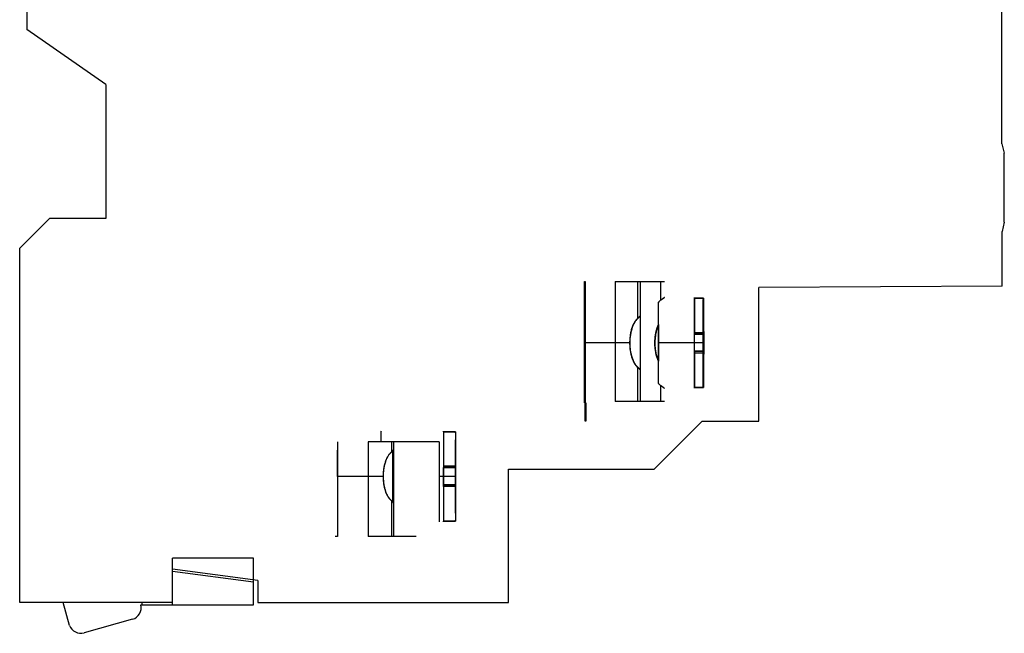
# Model space of a CAD drawing. Header units: millimetres. Extents: x 9.6 to 75.3, y 14 to 103.1.
# Tile 1 of 2: x 9.6 to 75.3, y 14 to 54.9. Entities that reach past the tile are written whole.
import ezdxf

# ---------------------------------------------------------------- set-up
doc = ezdxf.new("R2010")
doc.units = ezdxf.units.MM
doc.header["$LTSCALE"] = 7.61552
doc.layers.get('0').update_dxf_attribs({"linetype": 'CONTINUOUS'})

msp = doc.modelspace()

# ---------------------------------------------------------------- linework, layer by layer
at = {"color": 7, "linetype": 'Continuous'}
for p, q in [((75.106, 46.649), (75.106, 81.986)), ((10.106, 64.876), (10.106, 54.283)), ((15.366, 50.6), (10.106, 54.283)), ((15.366, 50.6), (15.366, 41.679)), ((75.106, 46.649), (75.265, 46.025)), ((75.265, 41.425), (75.265, 46.025)), ((9.629, 39.702), (11.606, 41.679)), ((15.366, 41.679), (11.606, 41.679)), ((75.265, 41.425), (75.115, 40.822)), ((75.116, 37.174), (75.115, 40.822)), ((9.629, 16.079), (9.629, 39.702)), ((47.284, 37.489), (47.329, 37.489)), ((47.284, 29.389), (47.284, 37.489)), ((47.329, 37.489), (47.329, 29.389)), ((49.327, 37.489), (50.994, 37.489)), ((49.327, 37.489), (49.327, 29.489)), ((50.805, 37.489), (50.805, 34.986)), ((51.004, 37.489), (52.603, 37.489)), ((51.004, 29.489), (51.004, 37.489)), ((52.354, 37.489), (52.354, 36.225)), ((75.116, 37.174), (58.906, 37.079)), ((58.906, 28.179), (58.906, 37.079)), ((52.215, 34.614), (52.215, 36.106)), ((55.204, 36.365), (54.604, 36.365)), ((54.604, 36.365), (54.604, 34.068)), ((54.61, 36.362), (55.21, 36.362)), ((54.61, 33.975), (54.61, 36.362)), ((55.204, 34.068), (55.204, 36.365)), ((55.21, 36.362), (55.21, 33.975)), ((52.199, 36.089), (52.199, 34.538)), ((54.604, 34.068), (54.593, 34.044)), ((54.593, 34.044), (55.193, 34.044)), ((55.204, 34.068), (54.604, 34.068)), ((55.21, 33.975), (54.61, 33.975)), ((54.621, 33.952), (54.61, 33.975)), ((55.221, 33.952), (54.621, 33.952)), ((55.204, 34.068), (55.193, 34.044)), ((55.221, 33.952), (55.21, 33.975)), ((50.319, 33.389), (47.297, 33.389)), ((55.189, 33.389), (52.189, 33.389)), ((55.224, 33.389), (52.224, 33.389)), ((55.193, 32.827), (54.593, 32.827)), ((54.604, 32.804), (54.593, 32.827)), ((55.204, 32.804), (55.193, 32.827)), ((52.199, 32.241), (52.199, 30.69)), ((52.215, 30.673), (52.215, 32.165)), ((55.204, 32.804), (54.604, 32.804)), ((54.604, 32.804), (54.604, 30.413)), ((54.621, 32.734), (54.61, 32.71)), ((55.21, 32.71), (54.61, 32.71)), ((54.61, 30.416), (54.61, 32.71)), ((54.621, 32.734), (55.221, 32.734)), ((55.204, 30.413), (55.204, 32.804)), ((55.221, 32.734), (55.21, 32.71)), ((55.21, 32.71), (55.21, 30.416)), ((50.805, 31.792), (50.805, 29.489)), ((52.354, 30.554), (52.354, 29.489)), ((54.604, 30.413), (55.204, 30.413)), ((55.21, 30.416), (54.61, 30.416)), ((47.329, 29.389), (47.284, 29.389)), ((47.334, 29.389), (47.379, 29.389)), ((47.334, 28.18), (47.334, 29.389)), ((47.379, 29.389), (47.379, 28.18)), ((52.603, 29.489), (49.327, 29.489)), ((47.379, 28.18), (47.334, 28.18)), ((55.13, 28.179), (51.93, 24.98)), ((55.13, 28.179), (58.906, 28.179)), ((37.881, 27.466), (38.681, 27.466)), ((37.881, 27.466), (37.881, 25.075)), ((38.69, 27.462), (37.89, 27.462)), ((37.89, 27.462), (37.89, 25.168)), ((38.681, 27.466), (38.681, 25.075)), ((38.69, 27.462), (38.69, 25.168)), ((30.814, 26.789), (30.814, 20.489)), ((37.599, 26.789), (32.864, 26.789)), ((32.864, 26.789), (32.864, 20.489)), ((34.405, 26.789), (34.405, 26.099)), ((34.541, 26.789), (34.541, 20.489)), ((37.599, 26.789), (37.599, 24.489)), ((30.814, 24.489), (30.814, 26.239)), ((34.512, 26.199), (34.405, 26.112)), ((34.512, 22.782), (34.512, 26.199)), ((34.518, 26.197), (34.518, 22.784)), ((37.881, 25.075), (37.865, 25.052)), ((38.665, 25.052), (37.865, 25.052)), ((38.681, 25.075), (37.881, 25.075)), ((38.69, 25.168), (37.89, 25.168)), ((37.905, 25.144), (37.89, 25.168)), ((37.905, 25.144), (38.705, 25.144)), ((38.681, 25.075), (38.665, 25.052)), ((38.705, 25.144), (38.69, 25.168)), ((42.206, 24.98), (51.93, 24.98)), ((42.206, 16.079), (42.206, 24.98)), ((33.871, 24.489), (30.814, 24.489)), ((30.814, 24.489), (30.814, 22.741)), ((38.71, 24.489), (37.599, 24.489)), ((37.599, 24.489), (37.599, 21.464)), ((37.866, 23.834), (38.666, 23.834)), ((37.881, 23.81), (37.866, 23.834)), ((38.681, 23.81), (37.881, 23.81)), ((37.881, 23.81), (37.881, 21.513)), ((37.905, 23.927), (37.89, 23.904)), ((38.69, 23.904), (37.89, 23.904)), ((37.89, 23.904), (37.89, 21.517)), ((38.705, 23.927), (37.905, 23.927)), ((38.681, 23.81), (38.666, 23.834)), ((38.681, 23.81), (38.681, 21.513)), ((38.705, 23.927), (38.69, 23.904)), ((38.69, 23.904), (38.69, 21.517)), ((34.405, 22.882), (34.405, 20.489)), ((34.405, 22.869), (34.512, 22.782)), ((38.681, 21.513), (37.881, 21.513)), ((37.89, 21.517), (38.69, 21.517)), ((30.814, 20.489), (30.656, 20.489)), ((36.064, 20.489), (32.864, 20.489)), ((25.206, 19.034), (19.806, 19.034)), ((19.806, 18.312), (19.806, 19.034)), ((25.206, 17.602), (25.206, 19.034)), ((25.506, 17.562), (19.806, 18.312)), ((19.806, 16.079), (19.806, 18.312)), ((19.806, 18.172), (25.206, 17.461)), ((25.206, 15.939), (25.206, 17.602)), ((25.506, 17.562), (25.506, 16.079)), ((19.806, 16.079), (9.629, 16.079)), ((12.956, 14.564), (12.524, 16.079)), ((17.705, 15.939), (25.206, 15.939)), ((17.79, 15.939), (17.79, 16.079)), ((19.806, 15.939), (19.806, 16.079)), ((25.506, 16.079), (42.206, 16.079)), ((17.146, 14.968), (13.925, 14.065))]:
    msp.add_line(p, q, dxfattribs=at)
for centre, radius, start, end in [((299.276, 33.459), 247.079, 179.74992, 180.01625), ((479.134, 33.389), 424.542, 179.91158, 180.07589), ((-369.921, 33.39), 424.542, 359.91158, 0.07589), ((480.152, 33.389), 424.959, 179.91166, 180.07581), ((-369.738, 33.39), 424.959, 359.91166, 0.07581), ((306.499, 33.334), 254.302, 179.98756, 180.24633), ((3.342, 64.322), 49.244, 309.10915, 309.26968), ((338.07, 24.49), 300.205, 179.89271, 180.12507), ((-262.3, 24.489), 300.205, 359.89271, 0.12507), ((339.166, 24.49), 300.501, 179.89282, 180.12495), ((-261.795, 24.489), 300.501, 359.89281, 0.12495), ((14.501, -1.654), 31.584, 50.68514, 50.93542), ((16.93, 15.739), 0.8, 285.66204, 14.52213), ((13.709, 14.835), 0.8, 199.85098, 285.66204)]:
    msp.add_arc(centre, radius, start, end, dxfattribs=at)
for centre, major_axis, ratio, start_param, end_param in [((52.207, 33.389), (0, 3.025), 0.005759, 3.597292, 5.827486), ((54.607, 33.389), (0, 3.025), 0.005759, -0.185551, 0.18012), ((55.207, 33.389), (0, 3.025), 0.005759, 0.18012, 2.961579), ((55.207, 33.389), (0, 3.025), 0.005759, 3.327251, 6.097634), ((52.207, 33.389), (0, 3.025), 0.005759, 0.468339, 2.673254), ((54.607, 33.389), (0, 2.487), 0.005759, 1.304309, 1.799011), ((54.607, 33.389), (0, 2.487), 0.005759, -1.837284, -1.342581), ((55.207, 33.389), (0, 2.487), 0.005759, 1.304309, 1.799011), ((55.207, 33.389), (0, 2.487), 0.005759, -1.837284, -1.342581), ((54.607, 33.389), (0, 3.025), 0.005759, -3.321606, -2.955934), ((33.715, 24.489), (0, 3.025), 0.008145, -0.706974, 0.706974), ((37.885, 24.489), (0, 3.025), 0.008145, -0.186752, 0.178921), ((38.685, 24.489), (0, 3.025), 0.008145, 6.462106, 9.245857), ((38.685, 24.489), (0, 3.025), 0.008145, -2.95484, -0.186752), ((37.885, 24.489), (0, 2.487), 0.008145, 1.342635, 1.837337), ((37.885, 24.489), (0, 2.487), 0.008145, -1.798958, -1.304255), ((38.685, 24.489), (0, 2.487), 0.008145, 1.342635, 1.837337), ((38.685, 24.489), (0, 2.487), 0.008145, -1.798958, -1.304255), ((37.885, 24.489), (0, 3.025), 0.008145, -3.320513, -2.95484)]:
    msp.add_ellipse(centre, major_axis=major_axis, ratio=ratio, start_param=start_param, end_param=end_param, dxfattribs=at)
for points, knots in [([(52.354, 36.225), (52.337, 36.211), (52.301, 36.183), (52.249, 36.138), (52.216, 36.105), (52.199, 36.089)], [0, 0, 0, 0, 0.323188, 0.656371, 1, 1, 1, 1]), ([(52.354, 36.225), (52.338, 36.213), (52.306, 36.188), (52.26, 36.149), (52.23, 36.12), (52.215, 36.106)], [0, 0, 0, 0, 0.32603, 0.659256, 1, 1, 1, 1]), ([(52.354, 36.225), (52.378, 36.242), (52.42, 36.273), (52.477, 36.317), (52.523, 36.352), (52.557, 36.378), (52.583, 36.399), (52.595, 36.408), (52.606, 36.416), (52.591, 36.404), (52.58, 36.396), (52.552, 36.374), (52.518, 36.348), (52.473, 36.314), (52.418, 36.272), (52.377, 36.242), (52.354, 36.225)], [0, 0, 0, 0, 0.137784, 0.25253, 0.344032, 0.412913, 0.464952, 0.493334, 0.500265, 0.513099, 0.545207, 0.596984, 0.66602, 0.757043, 0.865464, 1, 1, 1, 1]), ([(52.354, 36.225), (52.378, 36.243), (52.422, 36.275), (52.479, 36.319), (52.524, 36.353), (52.558, 36.379), (52.584, 36.399), (52.595, 36.407), (52.606, 36.416), (52.592, 36.406), (52.582, 36.398), (52.554, 36.376), (52.521, 36.351), (52.476, 36.316), (52.42, 36.274), (52.378, 36.242), (52.354, 36.225)], [0, 0, 0, 0, 0.143265, 0.257539, 0.345432, 0.41458, 0.46468, 0.492059, 0.499724, 0.510018, 0.54019, 0.591346, 0.66033, 0.749113, 0.859426, 1, 1, 1, 1]), ([(54.604, 36.365), (54.604, 36.375), (54.605, 36.391), (54.605, 36.404), (54.607, 36.418), (54.609, 36.402), (54.609, 36.389), (54.61, 36.372), (54.61, 36.362)], [0, 0, 0, 0, 0.272178, 0.4338, 0.48536, 0.546514, 0.717879, 1, 1, 1, 1]), ([(55.189, 33.389), (55.189, 33.459), (55.189, 33.599), (55.19, 33.808), (55.19, 34.015), (55.19, 34.218), (55.19, 34.418), (55.191, 34.613), (55.191, 34.802), (55.192, 34.984), (55.193, 35.159), (55.193, 35.325), (55.194, 35.481), (55.195, 35.627), (55.196, 35.763), (55.197, 35.887), (55.198, 35.999), (55.199, 36.098), (55.2, 36.184), (55.201, 36.257), (55.202, 36.316), (55.203, 36.35), (55.204, 36.365)], [0, 0, 0, 0, 0.07062, 0.140902, 0.210494, 0.279054, 0.346358, 0.411987, 0.475599, 0.536889, 0.595565, 0.651348, 0.703976, 0.753198, 0.798783, 0.840513, 0.878191, 0.911622, 0.940614, 0.965086, 0.984914, 1, 1, 1, 1]), ([(55.21, 36.362), (55.21, 36.347), (55.211, 36.312), (55.212, 36.252), (55.214, 36.179), (55.215, 36.092), (55.216, 35.992), (55.217, 35.88), (55.218, 35.755), (55.219, 35.62), (55.219, 35.474), (55.22, 35.317), (55.221, 35.152), (55.222, 34.978), (55.222, 34.796), (55.223, 34.608), (55.223, 34.414), (55.224, 34.215), (55.224, 34.012), (55.224, 33.806), (55.224, 33.598), (55.224, 33.459), (55.224, 33.389)], [0, 0, 0, 0, 0.01539, 0.035507, 0.060245, 0.089481, 0.123128, 0.160991, 0.20287, 0.248563, 0.297847, 0.350487, 0.406232, 0.464816, 0.525964, 0.589389, 0.654795, 0.721848, 0.79015, 0.859492, 0.929551, 1, 1, 1, 1]), ([(47.317, 33.389), (47.317, 33.439), (47.317, 33.537), (47.317, 33.684), (47.317, 33.829), (47.317, 33.971), (47.317, 34.109), (47.316, 34.242), (47.316, 34.37), (47.315, 34.49), (47.315, 34.603), (47.314, 34.708), (47.313, 34.804), (47.313, 34.89), (47.312, 34.966), (47.311, 35.031), (47.31, 35.085), (47.31, 35.126), (47.309, 35.159), (47.309, 35.173), (47.307, 35.189), (47.305, 35.173), (47.305, 35.159), (47.304, 35.126), (47.304, 35.085), (47.303, 35.031), (47.302, 34.966), (47.301, 34.89), (47.301, 34.804), (47.3, 34.708), (47.299, 34.603), (47.299, 34.49), (47.298, 34.37), (47.298, 34.242), (47.298, 34.109), (47.297, 33.971), (47.297, 33.829), (47.297, 33.684), (47.297, 33.537), (47.297, 33.439), (47.297, 33.389)], [0, 0, 0, 0, 0.041287, 0.082292, 0.122734, 0.162339, 0.200834, 0.237958, 0.273456, 0.307086, 0.338619, 0.367838, 0.394545, 0.418558, 0.439711, 0.457861, 0.472883, 0.484676, 0.493159, 0.498276, 0.5, 0.501724, 0.506841, 0.515324, 0.527117, 0.542139, 0.560289, 0.581442, 0.605455, 0.632162, 0.661381, 0.692914, 0.726544, 0.762042, 0.799166, 0.837661, 0.877266, 0.917708, 0.958713, 1, 1, 1, 1]), ([(50.805, 35.012), (50.781, 34.989), (50.734, 34.939), (50.67, 34.857), (50.611, 34.765), (50.556, 34.664), (50.505, 34.555), (50.459, 34.439), (50.419, 34.317), (50.384, 34.192), (50.355, 34.063), (50.332, 33.932), (50.313, 33.798), (50.3, 33.663), (50.292, 33.527), (50.29, 33.435), (50.29, 33.389)], [0, 0, 0, 0, 0.057532, 0.117389, 0.179743, 0.244417, 0.315175, 0.387162, 0.459473, 0.535525, 0.611228, 0.686689, 0.764885, 0.842794, 0.920929, 1, 1, 1, 1]), ([(50.805, 35.012), (50.781, 34.989), (50.736, 34.941), (50.673, 34.86), (50.614, 34.771), (50.559, 34.671), (50.508, 34.562), (50.462, 34.446), (50.421, 34.323), (50.385, 34.197), (50.356, 34.066), (50.332, 33.933), (50.313, 33.799), (50.3, 33.662), (50.292, 33.526), (50.29, 33.435), (50.29, 33.389)], [0, 0, 0, 0, 0.056013, 0.114625, 0.175976, 0.239999, 0.310687, 0.382867, 0.455608, 0.532486, 0.609313, 0.685795, 0.764737, 0.843272, 0.92151, 1, 1, 1, 1]), ([(50.319, 33.389), (50.319, 33.435), (50.321, 33.526), (50.328, 33.662), (50.341, 33.798), (50.359, 33.934), (50.383, 34.066), (50.413, 34.195), (50.447, 34.318), (50.486, 34.435), (50.529, 34.547), (50.576, 34.651), (50.627, 34.747), (50.681, 34.834), (50.74, 34.914), (50.783, 34.963), (50.805, 34.986)], [0, 0, 0, 0, 0.080632, 0.159395, 0.240835, 0.320256, 0.400012, 0.477311, 0.552345, 0.624724, 0.69494, 0.763155, 0.825513, 0.885104, 0.943256, 1, 1, 1, 1]), ([(50.805, 34.986), (50.822, 35.004), (50.854, 35.037), (50.898, 35.082), (50.933, 35.119), (50.96, 35.147), (50.979, 35.169), (50.988, 35.177), (50.995, 35.188), (50.984, 35.179), (50.976, 35.171), (50.955, 35.153), (50.929, 35.129), (50.895, 35.097), (50.853, 35.057), (50.822, 35.028), (50.805, 35.012)], [0, 0, 0, 0, 0.141148, 0.256967, 0.354156, 0.42644, 0.479156, 0.508392, 0.517103, 0.527844, 0.557621, 0.606587, 0.672617, 0.760112, 0.86619, 1, 1, 1, 1]), ([(52.215, 32.165), (52.196, 32.204), (52.162, 32.283), (52.119, 32.402), (52.083, 32.522), (52.052, 32.648), (52.025, 32.779), (52.004, 32.916), (51.988, 33.051), (51.978, 33.186), (51.973, 33.319), (51.972, 33.451), (51.977, 33.58), (51.986, 33.706), (52, 33.83), (52.017, 33.952), (52.039, 34.072), (52.065, 34.186), (52.094, 34.295), (52.128, 34.401), (52.167, 34.508), (52.198, 34.577), (52.215, 34.614)], [0, 0, 0, 0, 0.051556, 0.102131, 0.151762, 0.20046, 0.256358, 0.311768, 0.365754, 0.418951, 0.472379, 0.52469, 0.576392, 0.626529, 0.675701, 0.724869, 0.773971, 0.820146, 0.864695, 0.909184, 0.95259, 1, 1, 1, 1]), ([(52.199, 32.241), (52.183, 32.279), (52.154, 32.356), (52.115, 32.475), (52.082, 32.6), (52.053, 32.73), (52.03, 32.862), (52.013, 32.995), (52, 33.129), (51.993, 33.265), (51.991, 33.401), (51.994, 33.536), (52.002, 33.669), (52.015, 33.8), (52.033, 33.93), (52.056, 34.059), (52.084, 34.186), (52.117, 34.307), (52.154, 34.424), (52.183, 34.5), (52.199, 34.538)], [0, 0, 0, 0, 0.052606, 0.105367, 0.160379, 0.217568, 0.274829, 0.331482, 0.388949, 0.447242, 0.505641, 0.562371, 0.619164, 0.675503, 0.731115, 0.787318, 0.84283, 0.896092, 0.948037, 1, 1, 1, 1]), ([(52.215, 34.614), (52.215, 34.58), (52.215, 34.51), (52.216, 34.401), (52.216, 34.288), (52.216, 34.169), (52.217, 34.046), (52.217, 33.919), (52.217, 33.789), (52.217, 33.657), (52.217, 33.524), (52.217, 33.434), (52.217, 33.389)], [0, 0, 0, 0, 0.083259, 0.171667, 0.264728, 0.36192, 0.462695, 0.566489, 0.672718, 0.780785, 0.890084, 1, 1, 1, 1]), ([(47.297, 33.389), (47.297, 33.34), (47.297, 33.241), (47.297, 33.094), (47.297, 32.949), (47.297, 32.807), (47.298, 32.669), (47.298, 32.536), (47.298, 32.409), (47.299, 32.288), (47.299, 32.175), (47.3, 32.07), (47.301, 31.975), (47.301, 31.889), (47.302, 31.813), (47.303, 31.748), (47.304, 31.693), (47.304, 31.652), (47.305, 31.619), (47.305, 31.606), (47.307, 31.589), (47.309, 31.606), (47.309, 31.619), (47.31, 31.652), (47.31, 31.693), (47.311, 31.748), (47.312, 31.813), (47.313, 31.889), (47.313, 31.975), (47.314, 32.07), (47.315, 32.175), (47.315, 32.288), (47.316, 32.409), (47.316, 32.536), (47.317, 32.669), (47.317, 32.807), (47.317, 32.949), (47.317, 33.094), (47.317, 33.241), (47.317, 33.34), (47.317, 33.389)], [0, 0, 0, 0, 0.041287, 0.082292, 0.122734, 0.162339, 0.200834, 0.237958, 0.273456, 0.307086, 0.338619, 0.367838, 0.394545, 0.418558, 0.439711, 0.457861, 0.472883, 0.484676, 0.493159, 0.498276, 0.5, 0.501724, 0.506841, 0.515324, 0.527117, 0.542139, 0.560289, 0.581442, 0.605455, 0.632162, 0.661381, 0.692914, 0.726544, 0.762042, 0.799166, 0.837661, 0.877266, 0.917708, 0.958713, 1, 1, 1, 1]), ([(50.29, 33.389), (50.29, 33.346), (50.292, 33.259), (50.299, 33.129), (50.311, 33), (50.327, 32.874), (50.349, 32.75), (50.374, 32.629), (50.404, 32.512), (50.439, 32.398), (50.478, 32.29), (50.522, 32.185), (50.57, 32.086), (50.623, 31.994), (50.679, 31.91), (50.739, 31.834), (50.782, 31.788), (50.805, 31.767)], [0, 0, 0, 0, 0.075122, 0.149497, 0.223558, 0.297609, 0.369044, 0.439798, 0.510188, 0.578024, 0.643683, 0.708863, 0.772608, 0.83289, 0.8914, 0.946319, 1, 1, 1, 1]), ([(50.29, 33.389), (50.29, 33.345), (50.292, 33.258), (50.299, 33.129), (50.311, 33.001), (50.327, 32.875), (50.348, 32.752), (50.374, 32.632), (50.404, 32.514), (50.438, 32.4), (50.477, 32.291), (50.521, 32.187), (50.569, 32.088), (50.622, 31.995), (50.678, 31.911), (50.738, 31.834), (50.782, 31.788), (50.805, 31.767)], [0, 0, 0, 0, 0.075438, 0.149932, 0.223365, 0.296582, 0.367882, 0.438336, 0.508563, 0.576604, 0.642573, 0.708047, 0.771699, 0.832064, 0.890592, 0.945745, 1, 1, 1, 1]), ([(50.805, 31.792), (50.782, 31.816), (50.737, 31.867), (50.676, 31.951), (50.619, 32.044), (50.566, 32.147), (50.518, 32.258), (50.474, 32.377), (50.436, 32.498), (50.403, 32.622), (50.377, 32.745), (50.355, 32.868), (50.339, 32.992), (50.328, 33.118), (50.321, 33.251), (50.319, 33.342), (50.319, 33.389)], [0, 0, 0, 0, 0.058136, 0.11913, 0.182752, 0.249201, 0.322395, 0.396746, 0.471558, 0.546354, 0.620907, 0.693543, 0.766206, 0.840187, 0.915972, 1, 1, 1, 1]), ([(52.217, 33.389), (52.217, 33.344), (52.217, 33.255), (52.217, 33.121), (52.217, 32.989), (52.217, 32.86), (52.217, 32.733), (52.216, 32.61), (52.216, 32.491), (52.216, 32.377), (52.215, 32.269), (52.215, 32.199), (52.215, 32.165)], [0, 0, 0, 0, 0.109916, 0.219215, 0.327282, 0.433511, 0.537305, 0.63808, 0.735272, 0.828333, 0.916741, 1, 1, 1, 1]), ([(55.204, 30.413), (55.203, 30.428), (55.202, 30.463), (55.201, 30.522), (55.2, 30.594), (55.199, 30.681), (55.198, 30.78), (55.197, 30.892), (55.196, 31.016), (55.195, 31.152), (55.194, 31.298), (55.193, 31.455), (55.193, 31.621), (55.192, 31.795), (55.191, 31.977), (55.191, 32.166), (55.19, 32.361), (55.19, 32.56), (55.19, 32.764), (55.19, 32.97), (55.189, 33.179), (55.189, 33.319), (55.189, 33.389)], [0, 0, 0, 0, 0.015064, 0.034892, 0.059382, 0.088411, 0.121892, 0.159629, 0.201421, 0.247063, 0.296333, 0.348993, 0.404789, 0.463454, 0.524711, 0.588269, 0.65383, 0.721057, 0.789543, 0.85908, 0.929343, 1, 1, 1, 1]), ([(55.224, 33.389), (55.224, 33.32), (55.224, 33.18), (55.224, 32.972), (55.224, 32.766), (55.224, 32.563), (55.223, 32.364), (55.223, 32.17), (55.222, 31.981), (55.222, 31.8), (55.221, 31.626), (55.22, 31.46), (55.219, 31.304), (55.219, 31.158), (55.218, 31.023), (55.217, 30.898), (55.216, 30.786), (55.215, 30.687), (55.214, 30.6), (55.212, 30.526), (55.211, 30.467), (55.21, 30.432), (55.21, 30.416)], [0, 0, 0, 0, 0.070413, 0.14049, 0.209886, 0.27826, 0.345387, 0.410861, 0.474338, 0.535519, 0.594114, 0.649846, 0.702455, 0.751693, 0.797329, 0.839148, 0.876953, 0.91055, 0.939751, 0.964471, 0.984587, 1, 1, 1, 1]), ([(50.805, 31.767), (50.823, 31.75), (50.854, 31.72), (50.898, 31.679), (50.933, 31.646), (50.959, 31.621), (50.979, 31.605), (50.987, 31.595), (50.996, 31.592), (50.983, 31.605), (50.976, 31.614), (50.955, 31.637), (50.929, 31.664), (50.895, 31.699), (50.853, 31.743), (50.822, 31.775), (50.805, 31.792)], [0, 0, 0, 0, 0.136, 0.246992, 0.339316, 0.406748, 0.454269, 0.478695, 0.4831, 0.498171, 0.532417, 0.586026, 0.656631, 0.749048, 0.860386, 1, 1, 1, 1]), ([(52.199, 30.69), (52.216, 30.673), (52.249, 30.641), (52.301, 30.595), (52.337, 30.567), (52.354, 30.554)], [0, 0, 0, 0, 0.343629, 0.676812, 1, 1, 1, 1]), ([(52.215, 30.673), (52.23, 30.658), (52.26, 30.63), (52.306, 30.59), (52.338, 30.565), (52.354, 30.553)], [0, 0, 0, 0, 0.340744, 0.67397, 1, 1, 1, 1]), ([(52.354, 30.553), (52.378, 30.536), (52.42, 30.505), (52.477, 30.462), (52.523, 30.427), (52.557, 30.4), (52.583, 30.38), (52.595, 30.371), (52.606, 30.362), (52.59, 30.374), (52.58, 30.383), (52.552, 30.404), (52.518, 30.43), (52.473, 30.465), (52.418, 30.507), (52.377, 30.537), (52.354, 30.554)], [0, 0, 0, 0, 0.137962, 0.252755, 0.344182, 0.412946, 0.464827, 0.492995, 0.499735, 0.512719, 0.544963, 0.596821, 0.665942, 0.756973, 0.86543, 1, 1, 1, 1]), ([(52.354, 30.554), (52.378, 30.536), (52.421, 30.504), (52.479, 30.46), (52.524, 30.426), (52.557, 30.4), (52.584, 30.38), (52.594, 30.371), (52.606, 30.362), (52.593, 30.373), (52.582, 30.381), (52.555, 30.402), (52.521, 30.428), (52.476, 30.462), (52.42, 30.505), (52.378, 30.536), (52.354, 30.553)], [0, 0, 0, 0, 0.143108, 0.257353, 0.345325, 0.414588, 0.464853, 0.492419, 0.500276, 0.510379, 0.540379, 0.591377, 0.660251, 0.748975, 0.859247, 1, 1, 1, 1]), ([(54.61, 30.416), (54.61, 30.407), (54.609, 30.389), (54.609, 30.377), (54.607, 30.361), (54.605, 30.375), (54.605, 30.388), (54.604, 30.404), (54.604, 30.413)], [0, 0, 0, 0, 0.282122, 0.45368, 0.515023, 0.566395, 0.727827, 1, 1, 1, 1]), ([(37.89, 27.462), (37.889, 27.471), (37.888, 27.489), (37.888, 27.502), (37.885, 27.518), (37.882, 27.504), (37.882, 27.491), (37.881, 27.475), (37.881, 27.466)], [0, 0, 0, 0, 0.28353, 0.456845, 0.520778, 0.57115, 0.730485, 1, 1, 1, 1]), ([(38.681, 27.466), (38.68, 27.451), (38.679, 27.417), (38.677, 27.358), (38.676, 27.285), (38.674, 27.199), (38.673, 27.1), (38.671, 26.988), (38.67, 26.863), (38.668, 26.728), (38.667, 26.581), (38.666, 26.425), (38.665, 26.259), (38.664, 26.085), (38.663, 25.903), (38.662, 25.714), (38.662, 25.519), (38.661, 25.319), (38.661, 25.115), (38.661, 24.908), (38.66, 24.699), (38.66, 24.559), (38.66, 24.489)], [0, 0, 0, 0, 0.015009, 0.034784, 0.059228, 0.088218, 0.121668, 0.15938, 0.201155, 0.246788, 0.296055, 0.348718, 0.404523, 0.463204, 0.524481, 0.588064, 0.653653, 0.720912, 0.789432, 0.859006, 0.929306, 1, 1, 1, 1]), ([(38.71, 24.489), (38.71, 24.563), (38.71, 24.709), (38.709, 24.928), (38.709, 25.144), (38.709, 25.357), (38.708, 25.565), (38.707, 25.768), (38.707, 25.964), (38.706, 26.152), (38.705, 26.331), (38.703, 26.5), (38.702, 26.659), (38.701, 26.806), (38.699, 26.94), (38.698, 27.062), (38.696, 27.17), (38.695, 27.264), (38.693, 27.344), (38.692, 27.408), (38.69, 27.445), (38.69, 27.462)], [0, 0, 0, 0, 0.074076, 0.147751, 0.220628, 0.292317, 0.362579, 0.43089, 0.496891, 0.560232, 0.620584, 0.677631, 0.731079, 0.78065, 0.826085, 0.867147, 0.90362, 0.935251, 0.961951, 0.983574, 1, 1, 1, 1]), ([(34.405, 26.112), (34.381, 26.092), (34.335, 26.05), (34.272, 25.979), (34.214, 25.899), (34.159, 25.81), (34.107, 25.713), (34.06, 25.608), (34.018, 25.498), (33.981, 25.383), (33.949, 25.264), (33.922, 25.14), (33.899, 25.014), (33.882, 24.884), (33.869, 24.753), (33.862, 24.621), (33.86, 24.533), (33.86, 24.489)], [0, 0, 0, 0, 0.051934, 0.105794, 0.162016, 0.220739, 0.284042, 0.349528, 0.415971, 0.484749, 0.555776, 0.62739, 0.699887, 0.7754, 0.850231, 0.924866, 1, 1, 1, 1]), ([(34.405, 26.112), (34.382, 26.093), (34.337, 26.052), (34.275, 25.982), (34.217, 25.904), (34.162, 25.816), (34.11, 25.718), (34.062, 25.613), (34.02, 25.502), (33.982, 25.386), (33.949, 25.264), (33.922, 25.14), (33.899, 25.012), (33.881, 24.882), (33.869, 24.75), (33.862, 24.62), (33.86, 24.533), (33.86, 24.489)], [0, 0, 0, 0, 0.050432, 0.103198, 0.158638, 0.216966, 0.280526, 0.346536, 0.413727, 0.483311, 0.555307, 0.627831, 0.700711, 0.776734, 0.851651, 0.925867, 1, 1, 1, 1]), ([(33.871, 24.489), (33.871, 24.533), (33.873, 24.62), (33.88, 24.75), (33.892, 24.878), (33.909, 25.004), (33.931, 25.128), (33.957, 25.249), (33.988, 25.367), (34.024, 25.48), (34.065, 25.588), (34.11, 25.691), (34.16, 25.789), (34.215, 25.88), (34.273, 25.962), (34.336, 26.035), (34.381, 26.079), (34.405, 26.099)], [0, 0, 0, 0, 0.075396, 0.150196, 0.223451, 0.297176, 0.369292, 0.440491, 0.510909, 0.578901, 0.644546, 0.709821, 0.773695, 0.833975, 0.892068, 0.946715, 1, 1, 1, 1]), ([(33.871, 24.489), (33.871, 24.533), (33.873, 24.62), (33.88, 24.75), (33.892, 24.878), (33.909, 25.005), (33.931, 25.129), (33.958, 25.251), (33.989, 25.369), (34.025, 25.482), (34.065, 25.59), (34.111, 25.693), (34.161, 25.791), (34.216, 25.881), (34.274, 25.963), (34.336, 26.036), (34.381, 26.079), (34.405, 26.099)], [0, 0, 0, 0, 0.075387, 0.150268, 0.223712, 0.297861, 0.370059, 0.441571, 0.51217, 0.580088, 0.645593, 0.710696, 0.774617, 0.834637, 0.89257, 0.947022, 1, 1, 1, 1]), ([(34.405, 26.099), (34.42, 26.112), (34.448, 26.135), (34.486, 26.168), (34.508, 26.188), (34.518, 26.197)], [0, 0, 0, 0, 0.402075, 0.735015, 1, 1, 1, 1]), ([(34.405, 26.099), (34.42, 26.112), (34.448, 26.136), (34.486, 26.168), (34.508, 26.188), (34.518, 26.197)], [0, 0, 0, 0, 0.404565, 0.737158, 1, 1, 1, 1]), ([(34.518, 26.197), (34.518, 26.204), (34.517, 26.219), (34.517, 26.229), (34.515, 26.242), (34.513, 26.23), (34.513, 26.22), (34.512, 26.206), (34.512, 26.199)], [0, 0, 0, 0, 0.28041, 0.451185, 0.512073, 0.564975, 0.727634, 1, 1, 1, 1]), ([(33.86, 24.489), (33.86, 24.445), (33.862, 24.356), (33.869, 24.224), (33.882, 24.094), (33.899, 23.966), (33.922, 23.839), (33.949, 23.716), (33.981, 23.597), (34.018, 23.483), (34.06, 23.374), (34.106, 23.27), (34.157, 23.173), (34.213, 23.083), (34.272, 23.002), (34.336, 22.93), (34.381, 22.888), (34.405, 22.869)], [0, 0, 0, 0, 0.075961, 0.1514, 0.225338, 0.299977, 0.372266, 0.444008, 0.514872, 0.583135, 0.648839, 0.713739, 0.777283, 0.836875, 0.894262, 0.947962, 1, 1, 1, 1]), ([(34.405, 22.882), (34.382, 22.901), (34.338, 22.943), (34.277, 23.014), (34.22, 23.093), (34.166, 23.182), (34.115, 23.279), (34.068, 23.384), (34.026, 23.494), (33.99, 23.609), (33.958, 23.729), (33.931, 23.851), (33.909, 23.977), (33.892, 24.105), (33.88, 24.234), (33.873, 24.362), (33.871, 24.447), (33.871, 24.489)], [0, 0, 0, 0, 0.051171, 0.104649, 0.160768, 0.219728, 0.283872, 0.350409, 0.417634, 0.487001, 0.558709, 0.630885, 0.703627, 0.779006, 0.853206, 0.926657, 1, 1, 1, 1]), ([(38.66, 24.489), (38.66, 24.419), (38.66, 24.279), (38.661, 24.07), (38.661, 23.863), (38.661, 23.659), (38.662, 23.459), (38.662, 23.264), (38.663, 23.075), (38.664, 22.893), (38.665, 22.718), (38.666, 22.553), (38.667, 22.396), (38.668, 22.25), (38.67, 22.114), (38.671, 21.99), (38.673, 21.879), (38.674, 21.779), (38.676, 21.693), (38.677, 21.621), (38.679, 21.562), (38.68, 21.527), (38.681, 21.513)], [0, 0, 0, 0, 0.070665, 0.140989, 0.210624, 0.279223, 0.346564, 0.412225, 0.475865, 0.537177, 0.59587, 0.651663, 0.704294, 0.753513, 0.799086, 0.840798, 0.878448, 0.911844, 0.940794, 0.965214, 0.984984, 1, 1, 1, 1]), ([(38.69, 21.517), (38.69, 21.533), (38.692, 21.571), (38.693, 21.635), (38.695, 21.714), (38.696, 21.808), (38.698, 21.917), (38.699, 22.039), (38.701, 22.174), (38.702, 22.321), (38.703, 22.48), (38.705, 22.649), (38.706, 22.828), (38.707, 23.016), (38.707, 23.212), (38.708, 23.414), (38.709, 23.622), (38.709, 23.835), (38.709, 24.051), (38.71, 24.269), (38.71, 24.416), (38.71, 24.489)], [0, 0, 0, 0, 0.016418, 0.038049, 0.064776, 0.096451, 0.132981, 0.174108, 0.219607, 0.269235, 0.322725, 0.379795, 0.440145, 0.503459, 0.569408, 0.637649, 0.707829, 0.779437, 0.852249, 0.925896, 1, 1, 1, 1]), ([(34.518, 22.784), (34.508, 22.793), (34.486, 22.813), (34.448, 22.845), (34.42, 22.869), (34.405, 22.882)], [0, 0, 0, 0, 0.2652, 0.598176, 1, 1, 1, 1]), ([(34.518, 22.784), (34.508, 22.793), (34.486, 22.812), (34.448, 22.845), (34.42, 22.869), (34.405, 22.882)], [0, 0, 0, 0, 0.263139, 0.59578, 1, 1, 1, 1]), ([(34.512, 22.782), (34.512, 22.774), (34.513, 22.761), (34.513, 22.751), (34.515, 22.739), (34.517, 22.752), (34.517, 22.762), (34.518, 22.776), (34.518, 22.784)], [0, 0, 0, 0, 0.272362, 0.435023, 0.487928, 0.548815, 0.719591, 1, 1, 1, 1]), ([(37.881, 21.513), (37.881, 21.503), (37.882, 21.487), (37.882, 21.475), (37.885, 21.461), (37.888, 21.477), (37.888, 21.49), (37.889, 21.507), (37.89, 21.517)], [0, 0, 0, 0, 0.269515, 0.42885, 0.479222, 0.543155, 0.71647, 1, 1, 1, 1])]:
    msp.add_open_spline(points, degree=3, knots=knots, dxfattribs=at)

doc.saveas('drawing.dxf')
